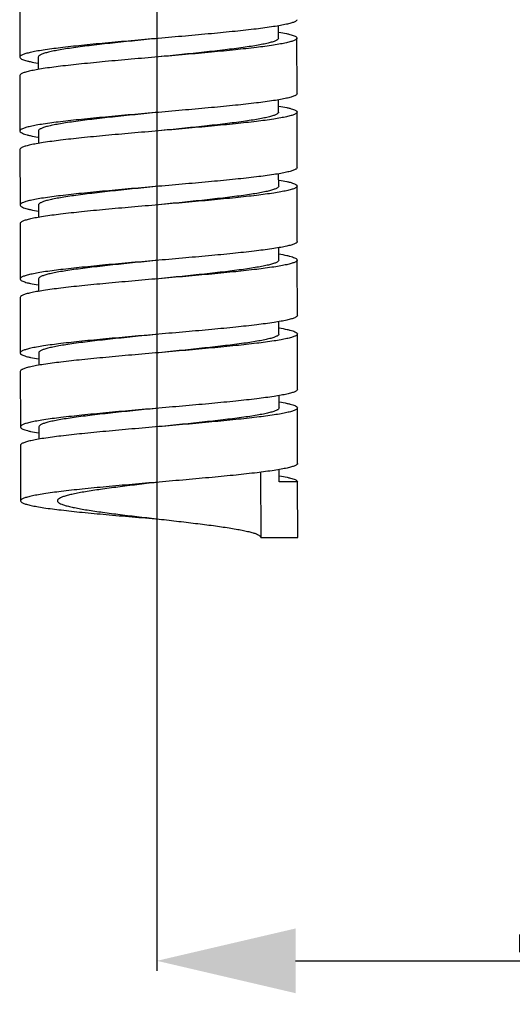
# Model space of a CAD drawing. Header units: millimetres. Extents: x 1200 to 1620, y -113 to 480.
# Tile 11 of 51: x 1500 to 1509, y -32 to -14. Entities that reach past the tile are written whole.
import ezdxf

# ---------------------------------------------------------------- set-up
doc = ezdxf.new("R2010")
doc.units = ezdxf.units.MM
doc.header["$LTSCALE"] = 0.1
doc.layers.add('DIM', color=3, linetype='Continuous')
doc.styles.get("Standard").update_dxf_attribs({"font": 'arial_0.ttf'})
doc.dimstyles.new('DIMSTYLE_3', dxfattribs={"dimtxt": 3, "dimasz": 2.5, "dimexe": 0.18, "dimexo": 0.0625, "dimgap": 0.09, "dimtad": 1, "dimdec": 3, "dimdsep": 46, "dimtxsty": 'Standard', "dimblk": '_FILLED', "dimblk1": '_FILLED', "dimblk2": '_FILLED', "dimcen": 0.09, "dimadec": 0, "dimazin": 0, "dimtp": 0.3, "dimtm": 0.3, "dimtfac": 1, "dimtdec": 3, "dimtofl": 0, "dimtmove": 0, "dimatfit": 3, "dimldrblk": '_FILLED', "dimfxl": 1, "dimtolj": 1, "dimarcsym": 0})

# ---------------------------------------------------------------- blocks, each defined once
blk = doc.blocks.new('_FILLED')
at = {"color": 0, "linetype": 'ByBlock'}
blk.add_solid([(0, 0), (-1, 0.2333), (-1, -0.2333)], dxfattribs=at)
blk = doc.blocks.new('*D38')
at = {"layer": 'Defpoints', "color": 0, "linetype": 'Continuous', "transparency": 16777216}
for p in [(1502.425, 3.136), (1535.825, -10.422), (1535.825, -30.813)]:
    blk.add_point(p, dxfattribs=at)
at = {"layer": 'DIM', "color": 0, "linetype": 'Continuous', "lineweight": -2, "transparency": 16777216}
for p, q in [((1502.425, 3.073), (1502.425, -30.993)), ((1535.825, -10.484), (1535.825, -30.993)), ((1504.925, -30.813), (1533.325, -30.813))]:
    blk.add_line(p, q, dxfattribs=at)
at = {"layer": 'DIM', "color": 0, "linetype": 'Continuous', "lineweight": -2, "transparency": 16777216, "xscale": 2.5, "yscale": 2.5, "zscale": 2.5, "rotation": 180}
blk.add_blockref('_FILLED', (1502.425, -30.813), dxfattribs=at)
at = {"layer": 'DIM', "color": 0, "linetype": 'Continuous', "lineweight": -2, "transparency": 16777216, "xscale": 2.5, "yscale": 2.5, "zscale": 2.5}
blk.add_blockref('_FILLED', (1535.825, -30.813), dxfattribs=at)
at = {"layer": 'DIM', "color": 0, "linetype": 'Continuous', "transparency": 16777216, "insert": (1516.325, -27.66), "char_height": 3, "attachment_point": 2}
blk.add_mtext('\\A1;100-110', dxfattribs=at)

msp = doc.modelspace()

# ---------------------------------------------------------------- linework, layer by layer
at = {"color": 7, "linetype": 'Continuous'}
for p, q in [((1499.9492, -13.519), (1499.9508, -14.519)), ((1504.6169, -14.1781), (1504.6165, -13.9554)), ((1504.9518, -15.1776), (1504.9502, -14.1776)), ((1500.2841, -14.5184), (1500.2845, -14.7412)), ((1499.9513, -14.8523), (1499.9529, -15.8523)), ((1504.619, -15.5115), (1504.6187, -15.2875)), ((1504.954, -16.5109), (1504.9524, -15.5109)), ((1500.2862, -15.8518), (1500.2866, -16.0757)), ((1499.9534, -16.1856), (1499.955, -17.1856)), ((1504.6212, -16.8448), (1504.6208, -16.6215)), ((1504.9561, -17.8443), (1504.9545, -16.8443)), ((1500.2884, -17.1851), (1500.2887, -17.4087)), ((1499.9556, -17.519), (1499.9572, -18.519)), ((1504.6233, -18.1781), (1504.6229, -17.9546)), ((1504.9582, -19.1776), (1504.9566, -18.1776)), ((1500.2905, -18.5184), (1500.2909, -18.7418)), ((1499.9577, -18.8523), (1499.9593, -19.8523)), ((1504.6254, -19.5115), (1504.6251, -19.2875)), ((1504.9604, -20.5109), (1504.9588, -19.5109)), ((1500.2926, -19.8517), (1500.293, -20.0758)), ((1499.9598, -20.1856), (1499.9615, -21.1856)), ((1504.6276, -20.8448), (1504.6272, -20.622)), ((1504.9625, -21.8443), (1504.9609, -20.8443)), ((1500.2948, -21.1851), (1500.2951, -21.4079)), ((1499.962, -21.5189), (1499.9636, -22.5189)), ((1504.2961, -22.0031), (1504.298, -23.1787)), ((1504.6297, -22.1781), (1504.6294, -21.9541)), ((1504.963, -22.1776), (1504.6297, -22.1781)), ((1504.9647, -23.1776), (1504.963, -22.1776)), ((1504.298, -23.1787), (1504.9647, -23.1776))]:
    msp.add_line(p, q, dxfattribs=at)
for points, knots in [([(1504.9497, -13.8443), (1504.9497, -13.8523), (1504.9395, -13.8651), (1504.9215, -13.8767), (1504.8898, -13.8921), (1504.8353, -13.9098), (1504.7526, -13.9303), (1504.6479, -13.9507), (1504.4675, -13.9804), (1504.1955, -14.016), (1503.8214, -14.0571), (1503.3946, -14.0984), (1502.9316, -14.14), (1502.6127, -14.1676), (1502.4501, -14.1816)], [0, 0, 0, 0, 0.0094798, 0.0166798, 0.0259089, 0.0507866, 0.0843684, 0.1264995, 0.1768655, 0.3004477, 0.4505981, 0.6216655, 0.8071551, 1, 1, 1, 1]), ([(1502.4501, -14.1816), (1502.2876, -14.1957), (1501.9687, -14.2233), (1501.5057, -14.2648), (1501.079, -14.3062), (1500.7049, -14.3472), (1500.4329, -14.3828), (1500.2525, -14.4125), (1500.1478, -14.433), (1500.0651, -14.4534), (1500.0106, -14.4711), (1499.979, -14.4865), (1499.9609, -14.4981), (1499.9508, -14.5109), (1499.9508, -14.519)], [0, 0, 0, 0, 0.1928489, 0.3783407, 0.5494089, 0.6995587, 0.8231394, 0.8735022, 0.9156344, 0.9492151, 0.974092, 0.983319, 0.9905219, 1, 1, 1, 1]), ([(1502.4502, -14.1816), (1502.3093, -14.1957), (1502.0329, -14.2232), (1501.6316, -14.2646), (1501.2618, -14.3059), (1500.9799, -14.3414), (1500.7808, -14.3706), (1500.6546, -14.3914), (1500.5455, -14.4121), (1500.4547, -14.4325), (1500.383, -14.4529), (1500.3357, -14.4707), (1500.3084, -14.4861), (1500.2924, -14.4981), (1500.2841, -14.5107), (1500.2841, -14.5184)], [0, 0, 0, 0, 0.1922259, 0.3771364, 0.5477075, 0.6974892, 0.7627929, 0.8208879, 0.871246, 0.9134574, 0.9472157, 0.9724286, 0.9819094, 0.9894545, 1, 1, 1, 1]), ([(1504.9502, -14.1776), (1504.9502, -14.1856), (1504.9401, -14.1984), (1504.922, -14.21), (1504.8903, -14.2255), (1504.8358, -14.2432), (1504.7531, -14.2636), (1504.6484, -14.2841), (1504.468, -14.3137), (1504.196, -14.3494), (1503.8219, -14.3904), (1503.3952, -14.4318), (1502.9322, -14.4733), (1502.6132, -14.5009), (1502.4507, -14.515)], [0, 0, 0, 0, 0.0094785, 0.0166815, 0.0259087, 0.0507861, 0.0843673, 0.1265002, 0.1768636, 0.3004456, 0.4505963, 0.6216644, 0.8071547, 1, 1, 1, 1]), ([(1504.6169, -14.1781), (1504.6169, -14.1859), (1504.6086, -14.1985), (1504.5926, -14.2105), (1504.5653, -14.2259), (1504.518, -14.2436), (1504.4462, -14.264), (1504.3554, -14.2845), (1504.2464, -14.3052), (1504.1201, -14.326), (1503.921, -14.3551), (1503.6391, -14.3907), (1503.2693, -14.432), (1502.868, -14.4734), (1502.5916, -14.5009), (1502.4507, -14.515)], [0, 0, 0, 0, 0.0105437, 0.0180909, 0.0275739, 0.0527829, 0.0865461, 0.1287539, 0.1791165, 0.2372086, 0.3025159, 0.4522978, 0.6228684, 0.8077773, 1, 1, 1, 1]), ([(1504.6232, -14.0684), (1504.6704, -14.0764), (1504.7366, -14.0887), (1504.8177, -14.108), (1504.864, -14.1213), (1504.901, -14.135), (1504.9305, -14.1492), (1504.9502, -14.1661), (1504.9502, -14.1776)], [0, 0, 0, 0, 0.4078637, 0.5720204, 0.7090479, 0.8189187, 0.9022802, 1, 1, 1, 1]), ([(1499.9508, -14.519), (1499.9508, -14.5304), (1499.9705, -14.5474), (1500, -14.5616), (1500.037, -14.5753), (1500.0833, -14.5885), (1500.1644, -14.6079), (1500.2306, -14.6201), (1500.2778, -14.6282)], [0, 0, 0, 0, 0.0977166, 0.1810776, 0.2909484, 0.4279763, 0.5921339, 1, 1, 1, 1]), ([(1502.4507, -14.515), (1502.2881, -14.529), (1501.9692, -14.5566), (1501.5062, -14.5982), (1501.0795, -14.6395), (1500.7054, -14.6806), (1500.4335, -14.7162), (1500.2531, -14.7458), (1500.1484, -14.7663), (1500.0657, -14.7867), (1500.0112, -14.8044), (1499.9795, -14.8199), (1499.9614, -14.8315), (1499.9513, -14.8443), (1499.9513, -14.8523)], [0, 0, 0, 0, 0.1928485, 0.3783396, 0.5494071, 0.6995567, 0.8231376, 0.8735028, 0.9156333, 0.9492146, 0.9740918, 0.9833207, 0.9905206, 1, 1, 1, 1]), ([(1504.9518, -15.1776), (1504.9518, -15.1856), (1504.9417, -15.1984), (1504.9236, -15.21), (1504.8919, -15.2255), (1504.8374, -15.2432), (1504.7547, -15.2636), (1504.65, -15.2841), (1504.4696, -15.3137), (1504.1976, -15.3494), (1503.8235, -15.3904), (1503.3968, -15.4318), (1502.9338, -15.4733), (1502.6148, -15.5009), (1502.4523, -15.515)], [0, 0, 0, 0, 0.0094785, 0.0166815, 0.0259087, 0.0507861, 0.0843673, 0.1265002, 0.1768636, 0.3004456, 0.4505963, 0.6216644, 0.8071547, 1, 1, 1, 1]), ([(1504.6238, -15.4015), (1504.6713, -15.4095), (1504.7377, -15.4218), (1504.8192, -15.4412), (1504.8658, -15.4545), (1504.9029, -15.4682), (1504.9325, -15.4825), (1504.9523, -15.4994), (1504.9524, -15.5109)], [0, 0, 0, 0, 0.4079363, 0.5721011, 0.7091411, 0.8190469, 0.9023704, 1, 1, 1, 1]), ([(1502.4523, -15.515), (1502.2897, -15.529), (1501.9708, -15.5566), (1501.5078, -15.5982), (1501.0811, -15.6395), (1500.707, -15.6806), (1500.4351, -15.7162), (1500.2547, -15.7458), (1500.15, -15.7663), (1500.0673, -15.7867), (1500.0128, -15.8044), (1499.9811, -15.8199), (1499.963, -15.8315), (1499.9529, -15.8443), (1499.9529, -15.8523)], [0, 0, 0, 0, 0.1928485, 0.3783396, 0.5494071, 0.6995567, 0.8231376, 0.8735028, 0.9156333, 0.9492146, 0.9740918, 0.9833207, 0.9905206, 1, 1, 1, 1]), ([(1502.4523, -15.515), (1502.3114, -15.529), (1502.035, -15.5565), (1501.6338, -15.598), (1501.2639, -15.6392), (1500.9821, -15.6748), (1500.783, -15.7039), (1500.6567, -15.7247), (1500.5477, -15.7454), (1500.4569, -15.7659), (1500.3851, -15.7863), (1500.3378, -15.804), (1500.3106, -15.8194), (1500.2945, -15.8314), (1500.2862, -15.844), (1500.2862, -15.8518)], [0, 0, 0, 0, 0.192226, 0.3771366, 0.5477076, 0.6974892, 0.7627933, 0.8208877, 0.8712465, 0.9134571, 0.9472163, 0.9724283, 0.9819092, 0.989455, 1, 1, 1, 1]), ([(1504.9524, -15.5109), (1504.9524, -15.519), (1504.9422, -15.5318), (1504.9242, -15.5434), (1504.8925, -15.5588), (1504.838, -15.5765), (1504.7553, -15.5969), (1504.6506, -15.6174), (1504.4701, -15.6471), (1504.1982, -15.6827), (1503.8241, -15.7237), (1503.3973, -15.7651), (1502.9343, -15.8067), (1502.6154, -15.8342), (1502.4528, -15.8483)], [0, 0, 0, 0, 0.0094809, 0.0166809, 0.0259076, 0.0507881, 0.0843671, 0.1265012, 0.1768644, 0.3004471, 0.4505979, 0.6216656, 0.8071552, 1, 1, 1, 1]), ([(1504.619, -15.5115), (1504.619, -15.5192), (1504.6108, -15.5318), (1504.5947, -15.5438), (1504.5674, -15.5592), (1504.5201, -15.577), (1504.4484, -15.5974), (1504.3576, -15.6179), (1504.2485, -15.6385), (1504.1222, -15.6593), (1503.9231, -15.6885), (1503.6413, -15.724), (1503.2714, -15.7653), (1502.8701, -15.8067), (1502.5937, -15.8343), (1502.4528, -15.8483)], [0, 0, 0, 0, 0.0105441, 0.0180912, 0.0275734, 0.0527835, 0.0865456, 0.1287545, 0.1791159, 0.2372091, 0.3025154, 0.4522975, 0.6228681, 0.8077772, 1, 1, 1, 1]), ([(1499.9529, -15.8523), (1499.9529, -15.8637), (1499.9725, -15.8806), (1500.0018, -15.8948), (1500.0385, -15.9084), (1500.0845, -15.9216), (1500.1652, -15.941), (1500.2309, -15.9531), (1500.2779, -15.9611)], [0, 0, 0, 0, 0.0978816, 0.1812281, 0.2911026, 0.428113, 0.5922002, 1, 1, 1, 1]), ([(1502.4528, -15.8483), (1502.2903, -15.8624), (1501.9713, -15.8899), (1501.5084, -15.9315), (1501.0816, -15.9728), (1500.7076, -16.0139), (1500.4356, -16.0495), (1500.2552, -16.0792), (1500.1505, -16.0996), (1500.0678, -16.1201), (1500.0133, -16.1377), (1499.9816, -16.1532), (1499.9636, -16.1648), (1499.9534, -16.1776), (1499.9534, -16.1856)], [0, 0, 0, 0, 0.1928486, 0.3783402, 0.5494084, 0.6995587, 0.8231401, 0.8735011, 0.9156356, 0.9492135, 0.9740933, 0.9833188, 0.9905203, 1, 1, 1, 1]), ([(1504.954, -16.5109), (1504.954, -16.519), (1504.9438, -16.5318), (1504.9258, -16.5434), (1504.8941, -16.5588), (1504.8396, -16.5765), (1504.7569, -16.5969), (1504.6522, -16.6174), (1504.4717, -16.6471), (1504.1998, -16.6827), (1503.8257, -16.7237), (1503.3989, -16.7651), (1502.9359, -16.8066), (1502.617, -16.8342), (1502.4544, -16.8483)], [0, 0, 0, 0, 0.0094809, 0.0166809, 0.0259076, 0.0507881, 0.0843671, 0.1265012, 0.1768644, 0.3004471, 0.4505979, 0.6216656, 0.8071552, 1, 1, 1, 1]), ([(1502.4544, -16.8483), (1502.2919, -16.8624), (1501.973, -16.8899), (1501.51, -16.9315), (1501.0833, -16.9728), (1500.7092, -17.0139), (1500.4372, -17.0495), (1500.2568, -17.0792), (1500.1521, -17.0996), (1500.0694, -17.1201), (1500.0149, -17.1377), (1499.9832, -17.1532), (1499.9652, -17.1648), (1499.955, -17.1776), (1499.955, -17.1856)], [0, 0, 0, 0, 0.1928486, 0.3783402, 0.5494084, 0.6995587, 0.8231401, 0.8735011, 0.9156356, 0.9492135, 0.9740933, 0.9833188, 0.9905203, 1, 1, 1, 1]), ([(1502.4545, -16.8483), (1502.3136, -16.8623), (1502.0372, -16.8898), (1501.6359, -16.9313), (1501.2661, -16.9726), (1500.9842, -17.0081), (1500.7851, -17.0373), (1500.6588, -17.058), (1500.5498, -17.0787), (1500.459, -17.0992), (1500.3873, -17.1196), (1500.34, -17.1374), (1500.3127, -17.1527), (1500.2966, -17.1647), (1500.2884, -17.1773), (1500.2884, -17.1851)], [0, 0, 0, 0, 0.1922269, 0.3771334, 0.547706, 0.6974873, 0.7627924, 0.8208865, 0.8712466, 0.9134563, 0.9472168, 0.9724278, 0.9819093, 0.9894557, 1, 1, 1, 1]), ([(1504.9545, -16.8443), (1504.9545, -16.8523), (1504.9444, -16.8651), (1504.9263, -16.8767), (1504.8946, -16.8921), (1504.8401, -16.9098), (1504.7574, -16.9302), (1504.6527, -16.9507), (1504.4723, -16.9804), (1504.2003, -17.016), (1503.8262, -17.0571), (1503.3995, -17.0984), (1502.9365, -17.14), (1502.6176, -17.1676), (1502.455, -17.1816)], [0, 0, 0, 0, 0.0094783, 0.0166805, 0.0259095, 0.050785, 0.0843682, 0.1264983, 0.176864, 0.3004454, 0.4505944, 0.6216646, 0.8071487, 1, 1, 1, 1]), ([(1504.6212, -16.8448), (1504.6212, -16.8526), (1504.6129, -16.8652), (1504.5968, -16.8772), (1504.5695, -16.8925), (1504.5223, -16.9103), (1504.4505, -16.9307), (1504.3597, -16.9512), (1504.2507, -16.9719), (1504.1244, -16.9926), (1503.9253, -17.0218), (1503.6435, -17.0573), (1503.2736, -17.0986), (1502.8723, -17.1401), (1502.5959, -17.1676), (1502.455, -17.1816)], [0, 0, 0, 0, 0.0105448, 0.0180913, 0.0275729, 0.0527841, 0.0865447, 0.1287544, 0.1791145, 0.2372086, 0.3025137, 0.4522948, 0.6228672, 0.8077734, 1, 1, 1, 1]), ([(1504.6298, -16.7355), (1504.6768, -16.7435), (1504.7424, -16.7556), (1504.823, -16.775), (1504.8689, -16.7882), (1504.9056, -16.8018), (1504.9349, -16.816), (1504.9545, -16.8328), (1504.9545, -16.8443)], [0, 0, 0, 0, 0.4077758, 0.5718705, 0.7088827, 0.8187371, 0.9021024, 1, 1, 1, 1]), ([(1499.955, -17.1856), (1499.9551, -17.1972), (1499.9751, -17.2143), (1500.005, -17.2286), (1500.0425, -17.2423), (1500.0895, -17.2557), (1500.1718, -17.2752), (1500.2388, -17.2875), (1500.2868, -17.2956)], [0, 0, 0, 0, 0.0973946, 0.1807165, 0.2906272, 0.427702, 0.5919472, 1, 1, 1, 1]), ([(1502.455, -17.1816), (1502.2925, -17.1957), (1501.9736, -17.2233), (1501.5106, -17.2648), (1501.0838, -17.3062), (1500.7097, -17.3472), (1500.4378, -17.3828), (1500.2574, -17.4125), (1500.1526, -17.433), (1500.07, -17.4534), (1500.0155, -17.4711), (1499.9838, -17.4865), (1499.9657, -17.4981), (1499.9556, -17.5109), (1499.9556, -17.519)], [0, 0, 0, 0, 0.1928515, 0.3783359, 0.5494064, 0.6995554, 0.8231369, 0.8735026, 0.9156327, 0.9492158, 0.9740912, 0.98332, 0.9905221, 1, 1, 1, 1]), ([(1504.9561, -17.8443), (1504.9561, -17.8523), (1504.946, -17.8651), (1504.9279, -17.8767), (1504.8962, -17.8921), (1504.8417, -17.9098), (1504.759, -17.9302), (1504.6543, -17.9507), (1504.4739, -17.9804), (1504.2019, -18.016), (1503.8278, -18.0571), (1503.4011, -18.0984), (1502.9381, -18.14), (1502.6192, -18.1676), (1502.4566, -18.1816)], [0, 0, 0, 0, 0.0094783, 0.0166805, 0.0259095, 0.050785, 0.0843682, 0.1264983, 0.176864, 0.3004454, 0.4505944, 0.6216646, 0.8071487, 1, 1, 1, 1]), ([(1504.6249, -18.0676), (1504.6728, -18.0757), (1504.7399, -18.088), (1504.8222, -18.1075), (1504.8692, -18.1209), (1504.9067, -18.1346), (1504.9366, -18.149), (1504.9566, -18.166), (1504.9566, -18.1776)], [0, 0, 0, 0, 0.4080504, 0.5722948, 0.7093692, 0.8192798, 0.9026022, 1, 1, 1, 1]), ([(1502.4566, -18.1816), (1502.2941, -18.1957), (1501.9752, -18.2233), (1501.5122, -18.2648), (1501.0854, -18.3062), (1500.7113, -18.3472), (1500.4394, -18.3828), (1500.259, -18.4125), (1500.1543, -18.433), (1500.0716, -18.4534), (1500.0171, -18.4711), (1499.9854, -18.4865), (1499.9673, -18.4981), (1499.9572, -18.5109), (1499.9572, -18.519)], [0, 0, 0, 0, 0.1928515, 0.3783359, 0.5494064, 0.6995554, 0.8231369, 0.8735026, 0.9156327, 0.9492158, 0.9740912, 0.98332, 0.9905221, 1, 1, 1, 1]), ([(1502.4566, -18.1816), (1502.3157, -18.1956), (1502.0393, -18.2232), (1501.638, -18.2646), (1501.2682, -18.3059), (1500.9863, -18.3414), (1500.7873, -18.3706), (1500.661, -18.3914), (1500.5519, -18.412), (1500.4611, -18.4325), (1500.3894, -18.4529), (1500.3421, -18.4707), (1500.3148, -18.486), (1500.2988, -18.498), (1500.2905, -18.5107), (1500.2905, -18.5184)], [0, 0, 0, 0, 0.1922259, 0.3771363, 0.5477071, 0.6974884, 0.7627942, 0.8208868, 0.8712477, 0.913456, 0.9472176, 0.9724273, 0.9819093, 0.9894562, 1, 1, 1, 1]), ([(1504.9566, -18.1776), (1504.9566, -18.1856), (1504.9465, -18.1984), (1504.9284, -18.21), (1504.8968, -18.2255), (1504.8422, -18.2432), (1504.7596, -18.2636), (1504.6548, -18.2841), (1504.4744, -18.3137), (1504.2025, -18.3494), (1503.8283, -18.3904), (1503.4016, -18.4318), (1502.9386, -18.4733), (1502.6197, -18.5009), (1502.4571, -18.515)], [0, 0, 0, 0, 0.00948, 0.0166817, 0.0259074, 0.0507876, 0.0843661, 0.1265013, 0.1768629, 0.3004456, 0.4505968, 0.6216649, 0.8071549, 1, 1, 1, 1]), ([(1504.6233, -18.1781), (1504.6233, -18.1859), (1504.615, -18.1985), (1504.599, -18.2105), (1504.5717, -18.2259), (1504.5244, -18.2436), (1504.4527, -18.264), (1504.3619, -18.2845), (1504.2528, -18.3052), (1504.1265, -18.326), (1503.9274, -18.3551), (1503.6456, -18.3907), (1503.2757, -18.432), (1502.8744, -18.4734), (1502.598, -18.5009), (1502.4571, -18.515)], [0, 0, 0, 0, 0.0105453, 0.0180913, 0.0275724, 0.0527848, 0.0865445, 0.1287556, 0.179115, 0.23721, 0.3025147, 0.452297, 0.6228679, 0.8077771, 1, 1, 1, 1]), ([(1499.9572, -18.519), (1499.9572, -18.5304), (1499.9767, -18.5472), (1500.0061, -18.5614), (1500.0427, -18.575), (1500.0887, -18.5882), (1500.1693, -18.6076), (1500.2349, -18.6197), (1500.2819, -18.6278)], [0, 0, 0, 0, 0.0978943, 0.1812592, 0.2911136, 0.4281262, 0.5922218, 1, 1, 1, 1]), ([(1502.4571, -18.515), (1502.2945, -18.529), (1501.9756, -18.5566), (1501.5126, -18.5982), (1501.0859, -18.6395), (1500.7118, -18.6806), (1500.4399, -18.7162), (1500.2595, -18.7458), (1500.1548, -18.7663), (1500.0721, -18.7867), (1500.0176, -18.8044), (1499.9859, -18.8198), (1499.9679, -18.8315), (1499.9577, -18.8443), (1499.9577, -18.8523)], [0, 0, 0, 0, 0.1928484, 0.3783395, 0.5494073, 0.6995573, 0.8231386, 0.8735012, 0.9156346, 0.949213, 0.9740931, 0.9833196, 0.9905194, 1, 1, 1, 1]), ([(1504.9582, -19.1776), (1504.9583, -19.1856), (1504.9481, -19.1984), (1504.93, -19.21), (1504.8984, -19.2255), (1504.8439, -19.2432), (1504.7612, -19.2636), (1504.6564, -19.2841), (1504.476, -19.3137), (1504.2041, -19.3493), (1503.8299, -19.3904), (1503.4032, -19.4318), (1502.9402, -19.4733), (1502.6213, -19.5009), (1502.4587, -19.515)], [0, 0, 0, 0, 0.00948, 0.0166817, 0.0259074, 0.0507876, 0.0843661, 0.1265013, 0.1768629, 0.3004456, 0.4505968, 0.6216649, 0.8071549, 1, 1, 1, 1]), ([(1502.4587, -19.515), (1502.2961, -19.529), (1501.9772, -19.5566), (1501.5143, -19.5982), (1501.0875, -19.6395), (1500.7134, -19.6806), (1500.4415, -19.7162), (1500.2611, -19.7458), (1500.1564, -19.7663), (1500.0737, -19.7867), (1500.0192, -19.8044), (1499.9875, -19.8198), (1499.9695, -19.8315), (1499.9593, -19.8443), (1499.9593, -19.8523)], [0, 0, 0, 0, 0.1928484, 0.3783395, 0.5494073, 0.6995573, 0.8231386, 0.8735012, 0.9156346, 0.949213, 0.9740931, 0.9833196, 0.9905194, 1, 1, 1, 1]), ([(1502.4587, -19.515), (1502.3178, -19.529), (1502.0414, -19.5565), (1501.6402, -19.5979), (1501.2703, -19.6392), (1500.9885, -19.6748), (1500.7894, -19.7039), (1500.6631, -19.7247), (1500.5541, -19.7454), (1500.4633, -19.7659), (1500.3916, -19.7863), (1500.3443, -19.804), (1500.317, -19.8194), (1500.3009, -19.8314), (1500.2926, -19.844), (1500.2927, -19.8517)], [0, 0, 0, 0, 0.1922258, 0.3771361, 0.5477067, 0.697488, 0.7627947, 0.8208863, 0.8712483, 0.9134555, 0.9472182, 0.9724268, 0.9819096, 0.9894567, 1, 1, 1, 1]), ([(1504.9588, -19.5109), (1504.9588, -19.519), (1504.9486, -19.5318), (1504.9306, -19.5434), (1504.8989, -19.5588), (1504.8444, -19.5765), (1504.7617, -19.5969), (1504.657, -19.6174), (1504.4765, -19.6471), (1504.2046, -19.6827), (1503.8305, -19.7237), (1503.4037, -19.7651), (1502.9407, -19.8066), (1502.6218, -19.8342), (1502.4592, -19.8483)], [0, 0, 0, 0, 0.0094798, 0.0166798, 0.0259089, 0.0507866, 0.0843684, 0.1264995, 0.1768655, 0.3004477, 0.4505981, 0.6216655, 0.8071551, 1, 1, 1, 1]), ([(1504.6254, -19.5115), (1504.6255, -19.5192), (1504.6172, -19.5318), (1504.6011, -19.5438), (1504.5738, -19.5592), (1504.5265, -19.577), (1504.4548, -19.5974), (1504.364, -19.6178), (1504.255, -19.6385), (1504.1287, -19.6593), (1503.9296, -19.6885), (1503.6477, -19.724), (1503.2778, -19.7653), (1502.8766, -19.8067), (1502.6001, -19.8343), (1502.4592, -19.8483)], [0, 0, 0, 0, 0.0105458, 0.0180911, 0.0275721, 0.0527854, 0.0865442, 0.1287561, 0.1791148, 0.2372104, 0.3025146, 0.4522971, 0.622868, 0.8077772, 1, 1, 1, 1]), ([(1504.6338, -19.4021), (1504.6808, -19.4101), (1504.7465, -19.4223), (1504.8271, -19.4416), (1504.8731, -19.4548), (1504.9099, -19.4684), (1504.9392, -19.4826), (1504.9588, -19.4995), (1504.9588, -19.5109)], [0, 0, 0, 0, 0.4077973, 0.5718838, 0.7088938, 0.8187682, 0.9021152, 1, 1, 1, 1]), ([(1499.9593, -19.8523), (1499.9593, -19.8638), (1499.9792, -19.8808), (1500.0088, -19.895), (1500.0459, -19.9087), (1500.0924, -19.922), (1500.174, -19.9414), (1500.2404, -19.9537), (1500.2879, -19.9618)], [0, 0, 0, 0, 0.0976264, 0.1809494, 0.2908552, 0.4278956, 0.5920612, 1, 1, 1, 1]), ([(1502.4592, -19.8483), (1502.2967, -19.8623), (1501.9778, -19.8899), (1501.5148, -19.9315), (1501.0881, -19.9728), (1500.714, -20.0139), (1500.442, -20.0495), (1500.2616, -20.0792), (1500.1569, -20.0996), (1500.0742, -20.1201), (1500.0197, -20.1377), (1499.9881, -20.1532), (1499.97, -20.1648), (1499.9598, -20.1776), (1499.9599, -20.1856)], [0, 0, 0, 0, 0.1928489, 0.3783407, 0.5494089, 0.6995587, 0.8231394, 0.8735022, 0.9156344, 0.9492151, 0.974092, 0.983319, 0.9905219, 1, 1, 1, 1]), ([(1504.9604, -20.5109), (1504.9604, -20.519), (1504.9502, -20.5318), (1504.9322, -20.5434), (1504.9005, -20.5588), (1504.846, -20.5765), (1504.7633, -20.5969), (1504.6586, -20.6174), (1504.4782, -20.6471), (1504.2062, -20.6827), (1503.8321, -20.7237), (1503.4053, -20.7651), (1502.9423, -20.8066), (1502.6234, -20.8342), (1502.4608, -20.8483)], [0, 0, 0, 0, 0.0094798, 0.0166798, 0.0259089, 0.0507866, 0.0843684, 0.1264995, 0.1768655, 0.3004477, 0.4505981, 0.6216655, 0.8071551, 1, 1, 1, 1]), ([(1504.6338, -20.735), (1504.6811, -20.7431), (1504.7472, -20.7553), (1504.8284, -20.7747), (1504.8747, -20.788), (1504.9117, -20.8016), (1504.9412, -20.8159), (1504.9609, -20.8328), (1504.9609, -20.8443)], [0, 0, 0, 0, 0.4078637, 0.5720204, 0.7090479, 0.8189187, 0.9022802, 1, 1, 1, 1]), ([(1502.4608, -20.8483), (1502.2983, -20.8623), (1501.9794, -20.8899), (1501.5164, -20.9315), (1501.0897, -20.9728), (1500.7156, -21.0139), (1500.4436, -21.0495), (1500.2632, -21.0792), (1500.1585, -21.0996), (1500.0758, -21.1201), (1500.0213, -21.1377), (1499.9897, -21.1532), (1499.9716, -21.1648), (1499.9614, -21.1776), (1499.9615, -21.1856)], [0, 0, 0, 0, 0.1928489, 0.3783407, 0.5494089, 0.6995587, 0.8231394, 0.8735022, 0.9156344, 0.9492151, 0.974092, 0.983319, 0.9905219, 1, 1, 1, 1]), ([(1502.4609, -20.8483), (1502.32, -20.8623), (1502.0436, -20.8898), (1501.6423, -20.9313), (1501.2725, -20.9726), (1500.9906, -21.0081), (1500.7915, -21.0373), (1500.6652, -21.058), (1500.5562, -21.0787), (1500.4654, -21.0992), (1500.3937, -21.1196), (1500.3464, -21.1374), (1500.3191, -21.1527), (1500.303, -21.1647), (1500.2948, -21.1773), (1500.2948, -21.1851)], [0, 0, 0, 0, 0.1922257, 0.3771358, 0.5477063, 0.6974875, 0.7627952, 0.8208858, 0.8712487, 0.913455, 0.9472186, 0.9724264, 0.9819099, 0.989457, 1, 1, 1, 1]), ([(1504.9609, -20.8443), (1504.9609, -20.8523), (1504.9508, -20.8651), (1504.9327, -20.8767), (1504.901, -20.8921), (1504.8465, -20.9098), (1504.7638, -20.9302), (1504.6591, -20.9507), (1504.4787, -20.9804), (1504.2067, -21.016), (1503.8326, -21.0571), (1503.4059, -21.0984), (1502.9429, -21.14), (1502.6239, -21.1676), (1502.4614, -21.1816)], [0, 0, 0, 0, 0.0094785, 0.0166815, 0.0259087, 0.0507861, 0.0843673, 0.1265002, 0.1768636, 0.3004456, 0.4505963, 0.6216644, 0.8071547, 1, 1, 1, 1]), ([(1504.6276, -20.8448), (1504.6276, -20.8526), (1504.6193, -20.8652), (1504.6033, -20.8772), (1504.576, -20.8925), (1504.5287, -20.9103), (1504.4569, -20.9307), (1504.3661, -20.9512), (1504.2571, -20.9719), (1504.1308, -20.9926), (1503.9317, -21.0218), (1503.6498, -21.0573), (1503.28, -21.0986), (1502.8787, -21.1401), (1502.6023, -21.1676), (1502.4614, -21.1816)], [0, 0, 0, 0, 0.0105462, 0.0180909, 0.0275719, 0.0527858, 0.0865442, 0.1287564, 0.179115, 0.2372106, 0.3025149, 0.4522974, 0.6228683, 0.8077773, 1, 1, 1, 1]), ([(1499.9615, -21.1856), (1499.9615, -21.1971), (1499.9812, -21.214), (1500.0107, -21.2283), (1500.0476, -21.2419), (1500.0939, -21.2552), (1500.1751, -21.2746), (1500.2412, -21.2868), (1500.2885, -21.2948)], [0, 0, 0, 0, 0.0977166, 0.1810776, 0.2909484, 0.4279763, 0.5921339, 1, 1, 1, 1]), ([(1502.4614, -21.1816), (1502.2988, -21.1957), (1501.9799, -21.2233), (1501.5169, -21.2648), (1501.0902, -21.3062), (1500.7161, -21.3472), (1500.4442, -21.3828), (1500.2638, -21.4125), (1500.1591, -21.433), (1500.0764, -21.4534), (1500.0219, -21.4711), (1499.9902, -21.4865), (1499.9721, -21.4981), (1499.962, -21.5109), (1499.962, -21.5189)], [0, 0, 0, 0, 0.1928485, 0.3783396, 0.5494071, 0.6995567, 0.8231376, 0.8735028, 0.9156333, 0.9492146, 0.9740918, 0.9833207, 0.9905206, 1, 1, 1, 1]), ([(1504.9625, -21.8443), (1504.9625, -21.8523), (1504.9524, -21.8651), (1504.9343, -21.8767), (1504.9026, -21.8921), (1504.8481, -21.9098), (1504.7654, -21.9302), (1504.6607, -21.9507), (1504.4803, -21.9804), (1504.2083, -22.016), (1503.8342, -22.0571), (1503.4075, -22.0984), (1502.9445, -22.14), (1502.6255, -22.1676), (1502.463, -22.1816)], [0, 0, 0, 0, 0.0094785, 0.0166815, 0.0259087, 0.0507861, 0.0843673, 0.1265002, 0.1768636, 0.3004456, 0.4505963, 0.6216644, 0.8071547, 1, 1, 1, 1]), ([(1502.463, -22.1816), (1502.3004, -22.1957), (1501.9815, -22.2233), (1501.5185, -22.2648), (1501.0918, -22.3062), (1500.7177, -22.3472), (1500.4458, -22.3828), (1500.2654, -22.4125), (1500.1607, -22.433), (1500.078, -22.4534), (1500.0235, -22.4711), (1499.9918, -22.4865), (1499.9737, -22.4981), (1499.9636, -22.5109), (1499.9636, -22.5189)], [0, 0, 0, 0, 0.1928485, 0.3783396, 0.5494071, 0.6995567, 0.8231376, 0.8735028, 0.9156333, 0.9492146, 0.9740918, 0.9833207, 0.9905206, 1, 1, 1, 1]), ([(1502.463, -22.1816), (1502.3438, -22.1956), (1502.1099, -22.2231), (1501.7703, -22.2644), (1501.4574, -22.3056), (1501.2189, -22.3411), (1501.0505, -22.3702), (1500.9436, -22.3909), (1500.8513, -22.4116), (1500.7744, -22.4321), (1500.7137, -22.4525), (1500.6736, -22.4704), (1500.6507, -22.4856), (1500.6368, -22.498), (1500.6302, -22.5103), (1500.6303, -22.5179)], [0, 0, 0, 0, 0.1913008, 0.3753498, 0.5451872, 0.6944316, 0.7595664, 0.8175714, 0.8679396, 0.9102799, 0.9443275, 0.9700563, 0.9799243, 0.9879785, 1, 1, 1, 1]), ([(1504.6345, -22.0681), (1504.6819, -22.0762), (1504.7484, -22.0884), (1504.8299, -22.1079), (1504.8764, -22.1212), (1504.9136, -22.1348), (1504.9432, -22.1491), (1504.963, -22.1661), (1504.963, -22.1776)], [0, 0, 0, 0, 0.4079382, 0.5721027, 0.7091422, 0.8190501, 0.9023819, 1, 1, 1, 1]), ([(1499.9636, -22.5189), (1499.9636, -22.527), (1499.9738, -22.5397), (1499.9919, -22.5513), (1500.0236, -22.5666), (1500.0782, -22.5841), (1500.1609, -22.6043), (1500.2657, -22.6244), (1500.4462, -22.6535), (1500.7183, -22.6883), (1501.0925, -22.7281), (1501.5193, -22.7681), (1501.9824, -22.8082), (1502.3014, -22.8347), (1502.464, -22.8483)], [0, 0, 0, 0, 0.0094797, 0.0166812, 0.0259067, 0.0507865, 0.0843644, 0.1264989, 0.1768599, 0.3004413, 0.4505916, 0.6216598, 0.8071514, 1, 1, 1, 1]), ([(1500.6303, -22.5179), (1500.6303, -22.5254), (1500.6368, -22.5377), (1500.6508, -22.5501), (1500.6738, -22.5652), (1500.7139, -22.583), (1500.7747, -22.6032), (1500.8517, -22.6235), (1500.944, -22.6438), (1501.051, -22.6642), (1501.2195, -22.6928), (1501.458, -22.7275), (1501.7712, -22.7677), (1502.1108, -22.808), (1502.3448, -22.8347), (1502.4641, -22.8483)], [0, 0, 0, 0, 0.0120215, 0.0200737, 0.0299438, 0.0556731, 0.0897199, 0.1320612, 0.1824283, 0.2404345, 0.305568, 0.4548124, 0.6246499, 0.808699, 1, 1, 1, 1]), ([(1502.4641, -22.8483), (1502.5833, -22.8619), (1502.8173, -22.8886), (1503.157, -22.9288), (1503.4701, -22.969), (1503.7087, -23.0037), (1503.8773, -23.0323), (1503.9842, -23.0527), (1504.0766, -23.0731), (1504.1535, -23.0933), (1504.2144, -23.1135), (1504.2545, -23.1313), (1504.2775, -23.1465), (1504.2914, -23.1589), (1504.298, -23.1711), (1504.298, -23.1787)], [0, 0, 0, 0, 0.1912987, 0.3753469, 0.5451847, 0.69443, 0.7595637, 0.8175709, 0.8679381, 0.9102805, 0.9443265, 0.9700579, 0.979928, 0.9879829, 1, 1, 1, 1])]:
    msp.add_open_spline(points, degree=3, knots=knots, dxfattribs=at)

# ---------------------------------------------------------------- dimensions: what is measured, and where the dimension line sits
at = {"layer": 'DIM', "linetype": 'Continuous'}
dim = msp.add_linear_dim(base=(1535.8249, -30.8132), p1=(1502.4249, 3.1357), p2=(1535.8249, -10.4217), text='100-110', dimstyle='DIMSTYLE_3', dxfattribs=at)
dim.commit()
dim.dimension.update_dxf_attribs({"geometry": '*D38', "text_midpoint": (1516.3249, -30.8132), "dimtype": 160})

doc.saveas('drawing.dxf')
